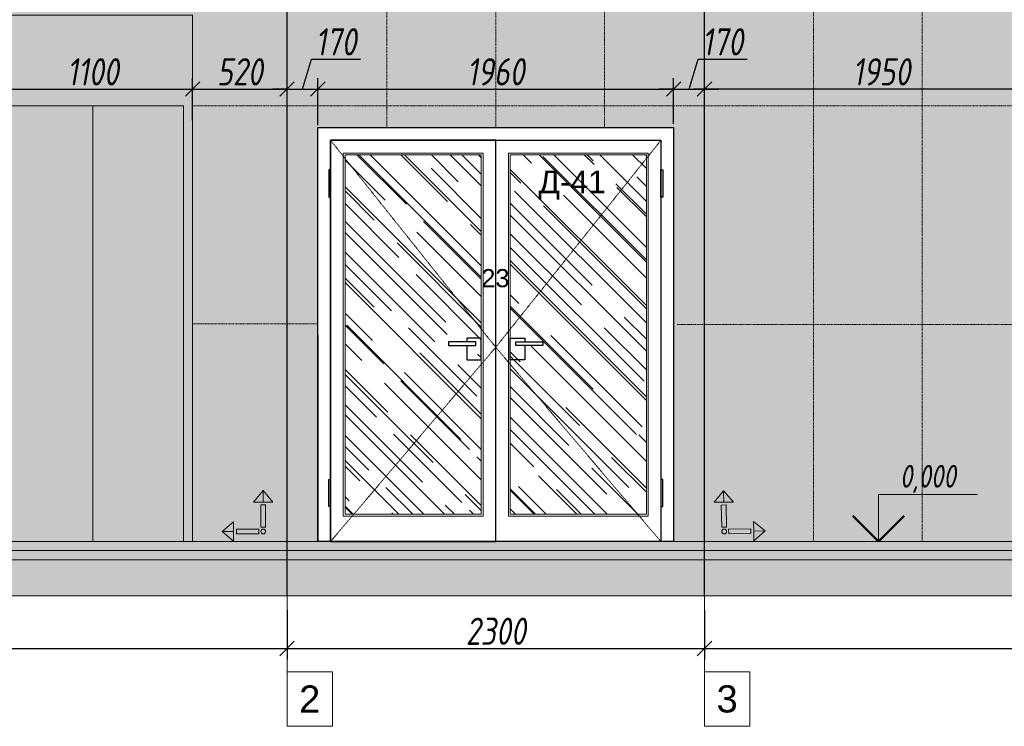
# Model space of a CAD drawing. Header units: millimetres. Extents: x -57162 to 485422, y -209335 to -9481.
# Tile 241 of 256: x 258233 to 263658, y -200804 to -196912. Entities that reach past the tile are written whole.
import ezdxf
from ezdxf.enums import TextEntityAlignment as Align

# ---------------------------------------------------------------- set-up
doc = ezdxf.new("R2010")
doc.units = ezdxf.units.MM
doc.linetypes.add('( Hidden )', pattern=[0.375, 0.25, -0.125])
doc.linetypes.add('DASHDOT', pattern=[25.4, 12.7, -6.35, 0, -6.35])
doc.layers.get('Defpoints').update_dxf_attribs({"color": 31})
for name, color, linetype, lineweight in [('01 Остекление', 152, 'Continuous', 5), ('A-DETL-GENF', 7, 'Continuous', 5), ('dim_pot', 128, 'Continuous', 9), ('meb', 26, 'Continuous', 15)]:
    doc.layers.add(name, color=color, linetype=linetype, lineweight=lineweight)
doc.layers.add('dim_razv', color=7, linetype='DASHDOT', lineweight=9, true_color=0x183018)
doc.layers.add('pol', color=7, linetype='Continuous', lineweight=15, true_color=0x55666d)
doc.styles.add('fl_iso paper', font='isocpeur.ttf', dxfattribs={"width": 0.8, "oblique": 10})
doc.styles.add('In tre', font='isocpeur.ttf', dxfattribs={"width": 0.8, "oblique": 10})
doc.styles.get("Standard").update_dxf_attribs({"font": 'arial.ttf'})
doc.dimstyles.new('In tre 1_50', dxfattribs={"dimtxt": 150, "dimasz": 80, "dimexe": 60, "dimexo": 10, "dimgap": 20, "dimtad": 1, "dimdec": 0, "dimrnd": 5, "dimzin": 0, "dimdsep": 46, "dimtxsty": 'fl_iso paper', "dimblk": 'OBLIQUE', "dimcen": 0, "dimdle": 60, "dimadec": 0, "dimazin": 0, "dimtfac": 1, "dimtdec": 0, "dimtofl": 0, "dimtmove": 1, "dimatfit": 1, "dimfxl": 40, "dimtolj": 1, "dimtzin": 0, "dimarcsym": 1})

# ---------------------------------------------------------------- blocks, each defined once
blk = doc.blocks.new('1')
at = {"layer": 'pol', "linetype": 'ByBlock'}
h = blk.add_hatch(color=1, dxfattribs=at)
h.paths.add_polyline_path([(35776.4, 73135.4), (35803.1, 73135.4), (35803.1, 73259), (35776.4, 73259)])
h.paths.add_polyline_path([(35789.8, 73274.6), (35843.2, 73274.6), (35789.8, 73338.2)])
h.paths.add_polyline_path([(35789.8, 73274.6), (35736.3, 73274.6), (35789.8, 73338.2)])
edge = h.paths.add_edge_path()
edge.add_arc((35789.8, 73110.5), 13.4, 0, 360)
h = blk.add_hatch(color=1, dxfattribs=at)
h.paths.add_polyline_path([(35813.3, 73097.1), (35813.3, 73123.9), (35936.9, 73123.9), (35936.9, 73097.1)])
h.paths.add_polyline_path([(35952.5, 73110.5), (35952.5, 73164), (36016.1, 73110.5)])
h.paths.add_polyline_path([(35952.5, 73110.5), (35952.5, 73057), (36016.1, 73110.5)])
at = {"layer": 'pol', "color": 1, "linetype": 'ByBlock'}
for points in [[(35789.8, 73274.6), (35736.3, 73274.6), (35789.8, 73338.2), (35789.8, 73274.6)], [(35789.8, 73274.6), (35843.2, 73274.6), (35789.8, 73338.2), (35789.8, 73274.6)], [(35952.5, 73110.5), (35952.5, 73164), (36016.1, 73110.5), (35952.5, 73110.5)], [(35952.5, 73110.5), (35952.5, 73057), (36016.1, 73110.5), (35952.5, 73110.5)]]:
    blk.add_lwpolyline(points, dxfattribs=at)
for points in [[(35776.4, 73135.4), (35803.1, 73135.4), (35803.1, 73259), (35776.4, 73259)], [(35813.3, 73097.1), (35813.3, 73123.9), (35936.9, 73123.9), (35936.9, 73097.1)]]:
    blk.add_lwpolyline(points, close=True, dxfattribs=at)
blk.add_circle((35789.8, 73110.5), 13.4, dxfattribs=at)
blk = doc.blocks.new('_Oblique')
at = {"color": 0, "linetype": 'ByBlock', "lineweight": -2}
blk.add_line((-0.5, -0.5), (0.5, 0.5), dxfattribs=at)
blk = doc.blocks.new('*D850')
at = {"layer": 'Defpoints', "color": 0, "linetype": 'ByBlock', "transparency": 16777216}
for p in [(252456.2, -200152.1), (259706.2, -200152.1), (259706.2, -200375.5)]:
    blk.add_point(p, dxfattribs=at)
at = {"layer": 'dim_razv', "color": 0, "linetype": 'ByBlock', "lineweight": -2, "transparency": 16777216}
for p, q in [((252456.2, -200162.1), (252456.2, -200435.5)), ((259706.2, -200162.1), (259706.2, -200435.5)), ((252396.2, -200375.5), (259766.2, -200375.5))]:
    blk.add_line(p, q, dxfattribs=at)
at = {"layer": 'dim_razv', "color": 0, "linetype": 'ByBlock', "lineweight": -2, "transparency": 16777216, "xscale": 80, "yscale": 80, "zscale": 80, "rotation": 180}
blk.add_blockref('_Oblique', (252456.2, -200375.5), dxfattribs=at)
at = {"layer": 'dim_razv', "color": 0, "linetype": 'ByBlock', "lineweight": -2, "transparency": 16777216, "xscale": 80, "yscale": 80, "zscale": 80}
blk.add_blockref('_Oblique', (259706.2, -200375.5), dxfattribs=at)
at = {"layer": 'dim_razv', "color": 0, "linetype": 'ByBlock', "transparency": 16777216, "insert": (256081.2, -200280.5), "char_height": 150, "attachment_point": 5, "style": 'fl_iso paper'}
blk.add_mtext('\\A1;7250', dxfattribs=at)
blk = doc.blocks.new('*D851')
at = {"layer": 'Defpoints', "color": 0, "linetype": 'ByBlock', "transparency": 16777216}
for p in [(259706.2, -200152.1), (262006.2, -200152.1), (262006.2, -200375.5)]:
    blk.add_point(p, dxfattribs=at)
at = {"layer": 'dim_razv', "color": 0, "linetype": 'ByBlock', "lineweight": -2, "transparency": 16777216}
for p, q in [((259706.2, -200162.1), (259706.2, -200435.5)), ((262006.2, -200162.1), (262006.2, -200435.5)), ((259646.2, -200375.5), (262066.2, -200375.5))]:
    blk.add_line(p, q, dxfattribs=at)
at = {"layer": 'dim_razv', "color": 0, "linetype": 'ByBlock', "lineweight": -2, "transparency": 16777216, "xscale": 80, "yscale": 80, "zscale": 80, "rotation": 180}
blk.add_blockref('_Oblique', (259706.2, -200375.5), dxfattribs=at)
at = {"layer": 'dim_razv', "color": 0, "linetype": 'ByBlock', "lineweight": -2, "transparency": 16777216, "xscale": 80, "yscale": 80, "zscale": 80}
blk.add_blockref('_Oblique', (262006.2, -200375.5), dxfattribs=at)
at = {"layer": 'dim_razv', "color": 0, "linetype": 'ByBlock', "transparency": 16777216, "insert": (260856.2, -200280.5), "char_height": 150, "attachment_point": 5, "style": 'fl_iso paper'}
blk.add_mtext('\\A1;2300', dxfattribs=at)
blk = doc.blocks.new('*D852')
at = {"layer": 'Defpoints', "color": 0, "linetype": 'ByBlock', "transparency": 16777216}
for p in [(269256.2, -200086.3), (262006.2, -200152.1), (269256.2, -200375.5)]:
    blk.add_point(p, dxfattribs=at)
at = {"layer": 'dim_razv', "color": 0, "linetype": 'ByBlock', "lineweight": -2, "transparency": 16777216}
for p, q in [((269256.2, -200096.3), (269256.2, -200435.5)), ((262006.2, -200162.1), (262006.2, -200435.5)), ((261946.2, -200375.5), (269316.2, -200375.5))]:
    blk.add_line(p, q, dxfattribs=at)
at = {"layer": 'dim_razv', "color": 0, "linetype": 'ByBlock', "lineweight": -2, "transparency": 16777216, "xscale": 80, "yscale": 80, "zscale": 80, "rotation": 180}
blk.add_blockref('_Oblique', (262006.2, -200375.5), dxfattribs=at)
at = {"layer": 'dim_razv', "color": 0, "linetype": 'ByBlock', "lineweight": -2, "transparency": 16777216, "xscale": 80, "yscale": 80, "zscale": 80}
blk.add_blockref('_Oblique', (269256.2, -200375.5), dxfattribs=at)
at = {"layer": 'dim_razv', "color": 0, "linetype": 'ByBlock', "transparency": 16777216, "insert": (265631.2, -200280.5), "char_height": 150, "attachment_point": 5, "style": 'fl_iso paper'}
blk.add_mtext('\\A1;7250', dxfattribs=at)
blk = doc.blocks.new('*D817')
at = {"layer": 'Defpoints', "color": 0, "linetype": 'ByBlock', "transparency": 16777216}
for p in [(259186.2, -197293.8), (258086.2, -197482.6), (259186.2, -197474.7)]:
    blk.add_point(p, dxfattribs=at)
at = {"layer": 'dim_razv', "color": 0, "linetype": 'ByBlock', "lineweight": -2, "transparency": 16777216}
for p, q in [((258086.2, -197472.6), (258086.2, -197233.8)), ((259186.2, -197464.7), (259186.2, -197233.8)), ((258026.2, -197293.8), (259246.2, -197293.8))]:
    blk.add_line(p, q, dxfattribs=at)
at = {"layer": 'dim_razv', "color": 0, "linetype": 'ByBlock', "lineweight": -2, "transparency": 16777216, "xscale": 80, "yscale": 80, "zscale": 80, "rotation": 180}
blk.add_blockref('_Oblique', (258086.2, -197293.8), dxfattribs=at)
at = {"layer": 'dim_razv', "color": 0, "linetype": 'ByBlock', "lineweight": -2, "transparency": 16777216, "xscale": 80, "yscale": 80, "zscale": 80}
blk.add_blockref('_Oblique', (259186.2, -197293.8), dxfattribs=at)
at = {"layer": 'dim_razv', "color": 0, "linetype": 'ByBlock', "transparency": 16777216, "insert": (258636.2, -197198.8), "char_height": 150, "attachment_point": 5, "style": 'fl_iso paper'}
blk.add_mtext('\\A1;1100', dxfattribs=at)
blk = doc.blocks.new('*D818')
at = {"layer": 'Defpoints', "color": 0, "linetype": 'ByBlock', "transparency": 16777216}
for p in [(259706.2, -197293.8), (259186.2, -197474.7), (259706.2, -197502.7)]:
    blk.add_point(p, dxfattribs=at)
at = {"layer": 'dim_razv', "color": 0, "linetype": 'ByBlock', "lineweight": -2, "transparency": 16777216}
for p, q in [((259186.2, -197464.7), (259186.2, -197233.8)), ((259706.2, -197492.7), (259706.2, -197233.8)), ((259126.2, -197293.8), (259766.2, -197293.8))]:
    blk.add_line(p, q, dxfattribs=at)
at = {"layer": 'dim_razv', "color": 0, "linetype": 'ByBlock', "lineweight": -2, "transparency": 16777216, "xscale": 80, "yscale": 80, "zscale": 80, "rotation": 180}
blk.add_blockref('_Oblique', (259186.2, -197293.8), dxfattribs=at)
at = {"layer": 'dim_razv', "color": 0, "linetype": 'ByBlock', "lineweight": -2, "transparency": 16777216, "xscale": 80, "yscale": 80, "zscale": 80}
blk.add_blockref('_Oblique', (259706.2, -197293.8), dxfattribs=at)
at = {"layer": 'dim_razv', "color": 0, "linetype": 'ByBlock', "transparency": 16777216, "insert": (259446.2, -197198.8), "char_height": 150, "attachment_point": 5, "style": 'fl_iso paper'}
blk.add_mtext('\\A1;520', dxfattribs=at)
blk = doc.blocks.new('*D819')
at = {"layer": 'Defpoints', "color": 0, "linetype": 'ByBlock', "transparency": 16777216}
for p in [(259875.6, -197293.8), (259706.2, -197502.7), (259875.6, -197502.7)]:
    blk.add_point(p, dxfattribs=at)
at = {"layer": 'dim_razv', "color": 0, "linetype": 'ByBlock', "lineweight": -2, "transparency": 16777216}
for p, q in [((259790.9, -197293.8), (259840.4, -197128.8)), ((259840.4, -197128.8), (260110.9, -197128.8)), ((259706.2, -197492.7), (259706.2, -197233.8)), ((259875.6, -197492.7), (259875.6, -197233.8)), ((259706.2, -197293.8), (259626.2, -197293.8)), ((259706.2, -197293.8), (259875.6, -197293.8)), ((259875.6, -197293.8), (259955.6, -197293.8))]:
    blk.add_line(p, q, dxfattribs=at)
at = {"layer": 'dim_razv', "color": 0, "linetype": 'ByBlock', "lineweight": -2, "transparency": 16777216, "xscale": 80, "yscale": 80, "zscale": 80}
blk.add_blockref('_Oblique', (259706.2, -197293.8), dxfattribs=at)
at = {"layer": 'dim_razv', "color": 0, "linetype": 'ByBlock', "lineweight": -2, "transparency": 16777216, "xscale": 80, "yscale": 80, "zscale": 80, "rotation": 180}
blk.add_blockref('_Oblique', (259875.6, -197293.8), dxfattribs=at)
at = {"layer": 'dim_razv', "color": 0, "linetype": 'ByBlock', "transparency": 16777216, "insert": (259975.7, -197033.8), "char_height": 150, "attachment_point": 5, "style": 'fl_iso paper'}
blk.add_mtext('\\A1;170', dxfattribs=at)
blk = doc.blocks.new('*D820')
at = {"layer": 'Defpoints', "color": 0, "linetype": 'ByBlock', "transparency": 16777216}
for p in [(261836.2, -197293.8), (259875.6, -197502.7), (261836.2, -197495)]:
    blk.add_point(p, dxfattribs=at)
at = {"layer": 'dim_razv', "color": 0, "linetype": 'ByBlock', "lineweight": -2, "transparency": 16777216}
for p, q in [((259875.6, -197492.7), (259875.6, -197233.8)), ((261836.2, -197485), (261836.2, -197233.8)), ((259815.6, -197293.8), (261896.2, -197293.8))]:
    blk.add_line(p, q, dxfattribs=at)
at = {"layer": 'dim_razv', "color": 0, "linetype": 'ByBlock', "lineweight": -2, "transparency": 16777216, "xscale": 80, "yscale": 80, "zscale": 80, "rotation": 180}
blk.add_blockref('_Oblique', (259875.6, -197293.8), dxfattribs=at)
at = {"layer": 'dim_razv', "color": 0, "linetype": 'ByBlock', "lineweight": -2, "transparency": 16777216, "xscale": 80, "yscale": 80, "zscale": 80}
blk.add_blockref('_Oblique', (261836.2, -197293.8), dxfattribs=at)
at = {"layer": 'dim_razv', "color": 0, "linetype": 'ByBlock', "transparency": 16777216, "insert": (260855.9, -197198.8), "char_height": 150, "attachment_point": 5, "style": 'fl_iso paper'}
blk.add_mtext('\\A1;1960', dxfattribs=at)
blk = doc.blocks.new('*D821')
at = {"layer": 'Defpoints', "color": 0, "linetype": 'ByBlock', "transparency": 16777216}
for p in [(262006.2, -197293.8), (261836.2, -197495), (262006.2, -197572.2)]:
    blk.add_point(p, dxfattribs=at)
at = {"layer": 'dim_razv', "color": 0, "linetype": 'ByBlock', "lineweight": -2, "transparency": 16777216}
for p, q in [((261921.2, -197293.8), (261970.7, -197128.8)), ((261970.7, -197128.8), (262241.2, -197128.8)), ((261836.2, -197485), (261836.2, -197233.8)), ((262006.2, -197562.2), (262006.2, -197233.8)), ((261836.2, -197293.8), (261756.2, -197293.8)), ((261836.2, -197293.8), (262006.2, -197293.8)), ((262006.2, -197293.8), (262086.2, -197293.8))]:
    blk.add_line(p, q, dxfattribs=at)
at = {"layer": 'dim_razv', "color": 0, "linetype": 'ByBlock', "lineweight": -2, "transparency": 16777216, "xscale": 80, "yscale": 80, "zscale": 80}
blk.add_blockref('_Oblique', (261836.2, -197293.8), dxfattribs=at)
at = {"layer": 'dim_razv', "color": 0, "linetype": 'ByBlock', "lineweight": -2, "transparency": 16777216, "xscale": 80, "yscale": 80, "zscale": 80, "rotation": 180}
blk.add_blockref('_Oblique', (262006.2, -197293.8), dxfattribs=at)
at = {"layer": 'dim_razv', "color": 0, "linetype": 'ByBlock', "transparency": 16777216, "insert": (262105.9, -197033.8), "char_height": 150, "attachment_point": 5, "style": 'fl_iso paper'}
blk.add_mtext('\\A1;170', dxfattribs=at)
blk = doc.blocks.new('*D956')
at = {"layer": 'Defpoints', "color": 0, "linetype": 'ByBlock', "transparency": 16777216}
for p in [(262006.2, -197293.8), (262006.2, -197398), (263956.2, -197386.3)]:
    blk.add_point(p, dxfattribs=at)
at = {"layer": 'dim_razv', "color": 0, "linetype": 'ByBlock', "lineweight": -2, "transparency": 16777216}
for p, q in [((262006.2, -197388), (262006.2, -197233.8)), ((263956.2, -197376.3), (263956.2, -197233.8)), ((264016.2, -197293.8), (261946.2, -197293.8))]:
    blk.add_line(p, q, dxfattribs=at)
at = {"layer": 'dim_razv', "color": 0, "linetype": 'ByBlock', "lineweight": -2, "transparency": 16777216, "xscale": 80, "yscale": 80, "zscale": 80, "rotation": 180}
blk.add_blockref('_Oblique', (262006.2, -197293.8), dxfattribs=at)
at = {"layer": 'dim_razv', "color": 0, "linetype": 'ByBlock', "lineweight": -2, "transparency": 16777216, "xscale": 80, "yscale": 80, "zscale": 80}
blk.add_blockref('_Oblique', (263956.2, -197293.8), dxfattribs=at)
at = {"layer": 'dim_razv', "color": 0, "linetype": 'ByBlock', "transparency": 16777216, "insert": (262981.2, -197198.8), "char_height": 150, "attachment_point": 5, "style": 'fl_iso paper'}
blk.add_mtext('\\A1;1950', dxfattribs=at)
blk = doc.blocks.new('*U1969')
for p, q in [((5, 10), (5, 15.19)), ((5, 15.19), (15.92, 15.19)), ((0, 10), (10, 10))]:
    blk.add_line(p, q)
at = {"lineweight": 50}
for q in [(2.17, 12.83), (7.83, 12.83)]:
    blk.add_line((5, 10), q, dxfattribs=at)
at = {"style": 'In tre', "oblique": 10, "width": 0.8}
blk.add_attdef('ВЫСОТА', text='', height=2.5, dxfattribs=at).set_placement((10.46, 15.19), align=Align.BOTTOM_CENTER)

msp = doc.modelspace()

# ---------------------------------------------------------------- hatches: boundary and pattern name
at = {"layer": '01 Остекление', "linetype": 'ByBlock', "transparency": 33554585}
h = msp.add_hatch(dxfattribs=at)
h.set_pattern_fill('AR-RROOF', color=256, scale=7, angle=-45, style=0)
h.set_pattern_definition([(315, (-37050.24, 11739.97), (402.31547, -150.8683), [2667, -355.6, 889, -177.8]), (315, (-36820.17, 11635.62), (41.48878, 292.93595), [533.4, -58.674, 1066.8, -133.35]), (315, (-36880.52, 11783.98), (737.997448, -569.527843), [1422.4, -248.92, 711.2, -177.8])])
h.paths.add_polyline_path([(260936.2, -197656.3), (261686.2, -197656.3), (261686.2, -199636.3), (260936.2, -199636.3)])
h.paths.add_polyline_path([(260776.2, -197656.3), (260026.2, -197656.3), (260026.2, -199636.3), (260776.2, -199636.3)])
at = {"layer": 'A-DETL-GENF'}
h = msp.add_hatch(dxfattribs=at)
h.set_pattern_fill('AR-CONC', color=256, style=0)
h.set_pattern_definition([(50, (131897, -207627.55), (182.18467, -15.93909), [19.05, -209.55]), (355, (131897, -207627.55), (-35.24342, 191.05685), [15.24, -167.64058]), (100.45144, (131912.18, -207628.88), (146.94125, 175.11775), [16.19, -178.09024]), (46.1842, (131897, -207576.75), (271.07904, -42.04233), [28.575, -314.325]), (96.63556, (131919.6, -207580.25), (237.40413, 247.4261), [24.285, -267.1356]), (351.18415, (131897, -207576.75), (237.40413, 247.4261), [22.85997, -251.45973]), (21, (131922.4, -207589.45), (151.61439, -102.2652), [19.05, -209.55]), (326, (131922.4, -207589.45), (61.80203, 184.18797), [15.24, -167.64]), (71.45144, (131935.04, -207597.97), (213.41642, 81.92277), [16.19, -178.08994]), (37.5, (131897, -207627.55), (3.088603, 84.55504), [0, -165.608, 0, -170.18, 0, -168.275]), (7.5, (131897, -207627.55), (66.81966, 100.180575), [0, -97.028, 0, -161.798, 0, -64.135]), (327.5, (131840.36, -207627.55), (135.590595, -5.728744), [0, -63.5, 0, -198.12, 0, -262.89]), (317.5, (131814.96, -207627.55), (148.12918, 25.42649), [0, -82.55, 0, -131.572, 0, -186.69])])
h.paths.add_polyline_path([(251971.2, -199836.3), (271842.5, -199836.3), (271842.5, -199786.3), (251971.2, -199786.3)])
h = msp.add_hatch(dxfattribs=at)
h.set_pattern_fill('ANSI35', color=256, scale=10, style=0)
h.set_pattern_definition([(45, (131897, -207627.55), (-44.90128, 44.90128), []), (45, (131941.9, -207627.55), (-44.90128, 44.90128), [79.375, -15.875, 0, -15.875])])
h.paths.add_polyline_path([(271842.5, -199886.3), (251971.2, -199886.3), (251971.2, -199836.3), (271842.5, -199836.3)])
h = msp.add_hatch(dxfattribs=at)
h.set_pattern_fill('ANSI35', color=256, scale=20, style=0)
h.set_pattern_definition([(45, (131897, -207627.55), (-89.80256, 89.80256), []), (45, (131986.8, -207627.55), (-89.80256, 89.80256), [158.75, -31.75, 0, -31.75])])
h.paths.add_polyline_path([(251971.2, -200086.3), (271842.5, -200086.3), (271842.5, -199886.3), (251971.2, -199886.3)])
at = {"layer": 'dim_pot', "linetype": 'ByBlock', "true_color": 0x878581}
h = msp.add_hatch(color=252, dxfattribs=at)
h.dxf.hatch_style = 1
h.paths.add_polyline_path([(263956.2, -199786.3), (265556.2, -199786.3), (265556.2, -196886.3), (263956.2, -196886.3)])
h.paths.add_polyline_path([(266856.2, -196886.3), (268456.2, -196886.3), (268456.2, -199786.3), (266856.2, -199786.3)])
h.paths.add_polyline_path([(258086.2, -196886.3), (259186.2, -196886.3), (259186.2, -199786.3), (258086.2, -199786.3)])
h.paths.add_polyline_path([(256016.2, -196886.3), (257116.2, -196886.3), (257116.2, -199786.3), (256016.2, -199786.3)])
h.paths.add_polyline_path([(253946.2, -196886.3), (255046.2, -196886.3), (255046.2, -199786.3), (253946.2, -199786.3)])
at = {"layer": 'dim_razv', "true_color": 0xffffff, "transparency": 33554687}
h = msp.add_hatch(dxfattribs=at)
h.set_pattern_fill('AR-SAND', scale=3, angle=315)
h.set_pattern_definition([(352.5, (120932.77, 10341.21), (100.426047, 107.214405), [0, -115.824, 0, -129.54, 0, -123.825]), (322.5, (120932.77, 10341.21), (247.41986, 56.70328), [0, -62.484, 0, -104.394, 0, -40.005]), (282.5, (120866.5, 10407.49), (168.099694, -167.48995), [0, -38.1, 0, -137.16, 0, -179.07]), (272.5, (120866.5, 10407.49), (209.26523, -114.68433), [0, -19.05, 0, -89.916, 0, -102.87])])
h.paths.add_polyline_path([(253946.2, -196886.3), (255046.2, -196886.3), (255046.2, -199786.3), (253946.2, -199786.3)], flags=16)
h.paths.add_polyline_path([(256016.2, -196886.3), (257116.2, -196886.3), (257116.2, -199786.3), (256016.2, -199786.3)], flags=16)
h.paths.add_polyline_path([(257702.7, -196886.3), (257502.7, -196886.3), (257502.7, -199786.3), (257702.7, -199786.3)], flags=16)
h.paths.add_polyline_path([(258086.2, -196886.3), (259186.2, -196886.3), (259186.2, -199786.3), (258086.2, -199786.3)], flags=16)
h.paths.add_polyline_path([(259876.2, -197506.3), (261836.2, -197506.3), (261836.2, -199786.3), (259876.2, -199786.3)], flags=16)
h.paths.add_polyline_path([(263956.2, -196886.3), (268456.2, -196886.3), (268456.2, -199786.3), (263956.2, -199786.3)], flags=16)
h.paths.add_polyline_path([(269426.2, -197506.3), (271386.2, -197506.3), (271386.2, -199786.3), (269426.2, -199786.3)], flags=16)
h.paths.add_polyline_path([(253396.2, -197176.3), (253396.2, -199786.3), (271556.2, -199786.3), (271556.2, -196786.3), (252456.2, -196786.3), (252456.2, -199786.3), (252556.2, -199786.3), (252556.2, -197176.3)])

# ---------------------------------------------------------------- linework, layer by layer
at = {"lineweight": 30}
for points in [[(259706.2, -200086.3), (259706.2, -194436.3)], [(262006.2, -200086.3), (262006.2, -194436.3)]]:
    msp.add_lwpolyline(points, dxfattribs=at)
at = {"lineweight": 13}
for points in [[(252456.2, -199786.3), (252456.2, -196786.3), (260626.2, -196786.3), (260626.2, -196786.3), (261506.2, -196786.3), (261506.2, -196786.3), (269256.2, -196786.3), (269256.2, -196786.3), (271556.2, -196786.3), (271556.2, -199786.3)], [(258136.2, -197386.3), (259136.2, -197386.3), (259136.2, -199786.3), (258136.2, -199786.3)], [(259875.4, -197506.3), (261835.4, -197506.3), (261837, -199786.3), (259877, -199786.3)], [(251971.2, -199836.3), (271842.5, -199836.3), (271842.5, -199786.3), (251971.2, -199786.3)], [(271842.5, -199886.3), (251971.2, -199886.3), (251971.2, -199836.3), (271842.5, -199836.3)], [(251971.2, -200086.3), (271842.5, -200086.3), (271842.5, -199886.3), (251971.2, -199886.3)]]:
    msp.add_lwpolyline(points, close=True, dxfattribs=at)
at = {"linetype": 'ByBlock'}
for points in [[(259876.2, -197506.3), (261836.2, -197506.3), (261836.2, -199786.3), (259876.2, -199786.3)], [(260856.2, -197576.3), (259946.2, -197576.3), (259946.2, -199786.3), (260856.2, -199786.3)], [(259946.2, -197576.3), (261766.2, -197576.3), (261766.2, -199786.3), (259946.2, -199786.3)], [(260856.2, -197576.3), (261766.2, -197576.3), (261766.2, -199786.3), (260856.2, -199786.3)], [(259946.2, -197738.7), (259936.2, -197738.7), (259936.2, -197888.7), (259946.2, -197888.7)], [(261766.2, -197738.7), (261776.2, -197738.7), (261776.2, -197888.7), (261766.2, -197888.7)], [(260746.2, -198686.3), (260596.2, -198686.3), (260596.2, -198706.3), (260746.2, -198706.3)], [(260966.2, -198686.3), (261116.2, -198686.3), (261116.2, -198706.3), (260966.2, -198706.3)], [(259946.2, -199594), (259936.2, -199594), (259936.2, -199444), (259946.2, -199444)], [(261766.2, -199594), (261776.2, -199594), (261776.2, -199444), (261766.2, -199444)]]:
    msp.add_lwpolyline(points, close=True, dxfattribs=at)
at = {"color": 253, "linetype": '( Hidden )', "lineweight": 13, "ltscale": 15}
for points in [[(259946.2, -197576.3), (260856.2, -198716.3), (259946.2, -199786.3)], [(261766.2, -197576.3), (260856.2, -198716.3), (261766.2, -199786.3)]]:
    msp.add_lwpolyline(points, dxfattribs=at)
at = {"linetype": 'ByBlock'}
for points in [[(260696.2, -198706.3), (260696.2, -198786.3), (260776.2, -198786.3), (260776.2, -198666.3), (260696.2, -198666.3), (260696.2, -198686.3)], [(261016.2, -198706.3), (261016.2, -198786.3), (260936.2, -198786.3), (260936.2, -198666.3), (261016.2, -198666.3), (261016.2, -198686.3)]]:
    msp.add_lwpolyline(points, dxfattribs=at)
at = {"layer": '01 Остекление', "color": 252, "linetype": 'ByBlock', "transparency": 33554687}
for points in [[(260786.2, -197646.3), (260016.2, -197646.3), (260016.2, -199646.3), (260786.2, -199646.3)], [(260776.2, -197656.3), (260026.2, -197656.3), (260026.2, -199636.3), (260776.2, -199636.3)], [(260926.2, -197646.3), (261696.2, -197646.3), (261696.2, -199646.3), (260926.2, -199646.3)], [(260936.2, -197656.3), (261686.2, -197656.3), (261686.2, -199636.3), (260936.2, -199636.3)]]:
    msp.add_lwpolyline(points, close=True, dxfattribs=at)
at = {"layer": 'dim_pot', "linetype": 'ByBlock'}
msp.add_lwpolyline([(258086.2, -196886.3), (259186.2, -196886.3), (259186.2, -199786.3), (258086.2, -199786.3)], close=True, dxfattribs=at)
msp.add_lwpolyline([(258636.2, -199786.3), (258636.2, -197386.3)], dxfattribs=at)
at = {"layer": 'dim_razv', "color": 253, "ltscale": 0.3, "transparency": 33554687}
for points in [[(260256.2, -197506.3), (260256.2, -196786.3)], [(260856.2, -197506.3), (260856.2, -196786.3)], [(261456.2, -197506.3), (261456.2, -196786.3)], [(262606.2, -199786.3), (262606.2, -196786.3)], [(263206.2, -199786.3), (263206.2, -196786.3)], [(259186.2, -197386.3), (263956.2, -197386.3)], [(259186.2, -198586.3), (259876.2, -198586.3)], [(261855.4, -198590.9), (263956.2, -198590.9)]]:
    msp.add_lwpolyline(points, dxfattribs=at)
at = {"layer": 'meb', "color": 10}
for points in [[(259706.2, -199500), (259706.2, -200804.2)], [(262006.2, -199500), (262006.2, -200804.2)]]:
    msp.add_lwpolyline(points, dxfattribs=at)
for points in [[(259706.2, -200804.2), (259956.2, -200804.2), (259956.2, -200504.2), (259706.2, -200504.2)], [(262006.2, -200804.2), (262256.2, -200804.2), (262256.2, -200504.2), (262006.2, -200504.2)]]:
    msp.add_lwpolyline(points, close=True, dxfattribs=at)

# ---------------------------------------------------------------- block references
at = {"linetype": 'ByBlock', "yscale": 0.9938708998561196, "zscale": 0.9938708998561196}
for p, xscale, rotation in [((332237.6, -235301.3), 0.9938708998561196, 89.99999999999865), ((190024.7, -236447.8), -0.9938708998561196, 270.9072731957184)]:
    msp.add_blockref('1', p, dxfattribs=dict(at, xscale=xscale, rotation=rotation))
at = {"layer": 'dim_razv', "linetype": 'ByBlock', "xscale": 50, "yscale": 50, "zscale": 50}
msp.add_blockref('*U1969', (262714.7, -200286.3), dxfattribs=at).add_auto_attribs({'ВЫСОТА': '0,000'})

# ---------------------------------------------------------------- texts
at = {"linetype": 'ByBlock', "insert": (261277, -197823.3), "char_height": 125, "attachment_point": 5}
msp.add_mtext_dynamic_manual_height_columns('Д-41', width=726.14, gutter_width=12.5, heights=[0], dxfattribs=at)
at = {"layer": 'Defpoints', "lineweight": 13, "insert": (260854.6, -198336.3), "char_height": 100, "attachment_point": 5}
msp.add_mtext_dynamic_manual_height_columns('23', width=219.763, gutter_width=12.5, heights=[0], dxfattribs=at)
at = {"layer": 'meb', "color": 10, "char_height": 150, "attachment_point": 5}
for s, insert in [('2', (259831.2, -200654.2)), ('3', (262131.2, -200654.2))]:
    msp.add_mtext_dynamic_manual_height_columns(s, width=165.776, gutter_width=12.5, heights=[0], dxfattribs=dict(at, insert=insert))

# ---------------------------------------------------------------- dimensions: what is measured, and where the dimension line sits
at = {"layer": 'dim_razv', "linetype": 'ByBlock'}
for base, p1, p2, picture, middle in [((259875.6, -197293.8), (259706.2, -197502.7), (259875.6, -197502.7), '*D819', (259860.4, -197033.8)), ((262006.2, -197293.8), (261836.2, -197495), (262006.2, -197572.2), '*D821', (261990.7, -197033.8)), ((259186.2, -197293.8), (258086.2, -197482.6), (259186.2, -197474.7), '*D817', (258636.2, -197198.8)), ((259706.2, -197293.8), (259186.2, -197474.7), (259706.2, -197502.7), '*D818', (259446.2, -197198.8)), ((261836.2, -197293.8), (259875.6, -197502.7), (261836.2, -197495), '*D820', (260855.9, -197198.8)), ((262006.2, -197293.8), (263956.2, -197386.3), (262006.2, -197398), '*D956', (262981.2, -197198.8)), ((269256.2, -200375.5), (262006.2, -200152.1), (269256.2, -200086.3), '*D852', (265631.2, -200280.5)), ((259706.2, -200375.5), (252456.2, -200152.1), (259706.2, -200152.1), '*D850', (256081.2, -200280.5)), ((262006.2, -200375.5), (259706.2, -200152.1), (262006.2, -200152.1), '*D851', (260856.2, -200280.5))]:
    dim = msp.add_linear_dim(base=base, p1=p1, p2=p2, dimstyle='In tre 1_50', dxfattribs=at)
    dim.commit()
    dim.dimension.update_dxf_attribs({"geometry": picture, "text_midpoint": middle})

doc.saveas('drawing.dxf')
